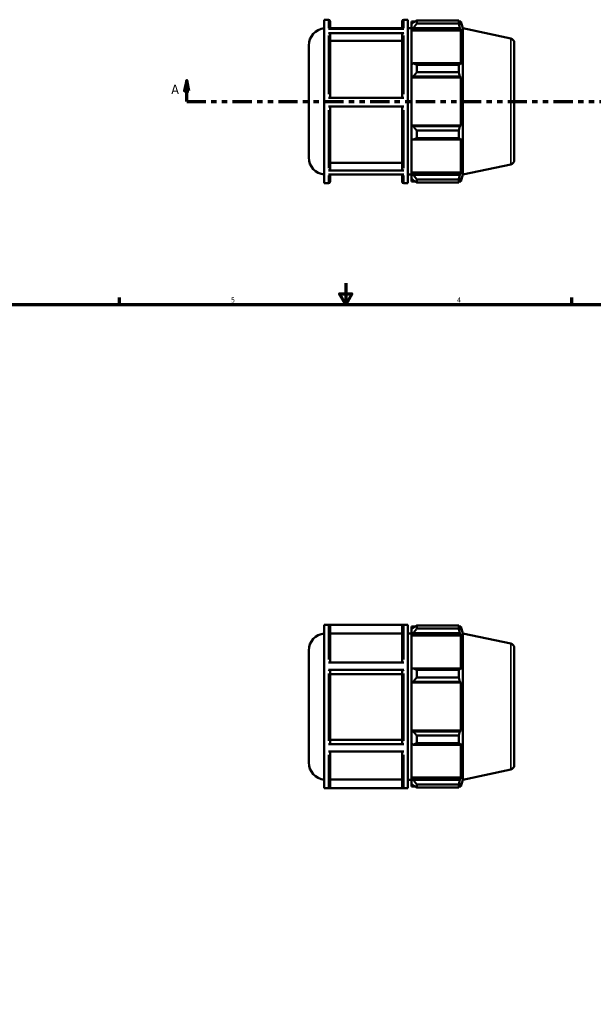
# Model space of a CAD drawing. Header units: inches. Extents: x 0.1 to 43.2, y -9.8 to 31.8.
# Tile 4 of 6: x 10.9 to 21.7, y 7.9 to 26.3. Entities that reach past the tile are written whole.
import ezdxf

# ---------------------------------------------------------------- set-up
doc = ezdxf.new("R2010")
doc.units = ezdxf.units.IN
doc.header["$MEASUREMENT"] = 0
doc.linetypes.add('DOUBLE_DASH_CHAIN', pattern=[1.2403, 0.6614, -0.0827, 0.1654, -0.0827, 0.1654, -0.0827])
for name, color, linetype, lineweight in [('Border (ANSI)', 7, 'Continuous', 70), ('Section Line (ANSI)', 7, 'DOUBLE_DASH_CHAIN', 70), ('Visible (ANSI)', 7, 'Continuous', 50), ('Visible Narrow (ANSI)', 7, 'Continuous', 35)]:
    doc.layers.add(name, color=color, linetype=linetype, lineweight=lineweight)
doc.styles.add('Label Text (ANSI)', font='tahoma.ttf')
doc.styles.add('Note Text (ANSI)', font='tahoma.ttf')

# ---------------------------------------------------------------- blocks, each defined once
blk = doc.blocks.new('Borders Default Border')
at = {"layer": 'Border (ANSI)'}
for p, q in [((12.75, 21), (12.75, 21.134)), ((21.25, 21), (21.25, 21.134))]:
    blk.add_line(p, q, dxfattribs=at)
at = {"layer": 'Border (ANSI)', "flags": 128}
for points in [[(17, 21.4), (17, 21), (16.885, 21.2), (17.115, 21.2), (17, 21)], [(0.5, 1), (0.5, 21), (33.5, 21), (33.5, 1), (0.5, 1)]]:
    blk.add_lwpolyline(points, dxfattribs=at)
at = {"layer": 'Border (ANSI)', "color": 5, "true_color": 0x0000ff, "char_height": 0.0945, "attachment_point": 7, "style": 'Note Text (ANSI)'}
for s, insert in [('5', (14.847, 21.038)), ('4', (19.092, 21.04))]:
    blk.add_mtext(s, dxfattribs=dict(at, insert=insert))
blk = doc.blocks.new('2dTransSection0')
at = {"layer": 'Section Line (ANSI)', "linetype": 'Continuous'}
for p, q in [((14.013, 25.204), (13.973, 25.007)), ((14.013, 25.007), (14.013, 25.204)), ((14.052, 25.007), (14.013, 25.204)), ((29.279, 25.204), (29.24, 25.007)), ((29.279, 25.007), (29.279, 25.204)), ((29.319, 25.007), (29.279, 25.204)), ((13.973, 25.007), (14.052, 25.007)), ((14.013, 24.81), (14.013, 25.007)), ((29.24, 25.007), (29.319, 25.007)), ((29.279, 24.81), (29.279, 25.007)), ((14.013, 24.81), (14.372, 24.81)), ((28.921, 24.81), (29.279, 24.81))]:
    blk.add_line(p, q, dxfattribs=at)
at = {"layer": 'Section Line (ANSI)', "linetype": 'DOUBLE_DASH_CHAIN', "ltscale": 0.546338}
blk.add_line((14.013, 24.81), (29.279, 24.81), dxfattribs=at)
at = {"layer": 'Section Line (ANSI)', "linetype": 'Continuous', "flags": 128}
for points in [[(14.052, 25.007), (14.013, 25.204), (13.973, 25.007), (14.052, 25.007)], [(29.319, 25.007), (29.279, 25.204), (29.24, 25.007), (29.319, 25.007)]]:
    blk.add_lwpolyline(points, dxfattribs=at)
at = {"layer": 'Section Line (ANSI)'}
for points in [[(14.052, 25.007), (14.013, 25.204), (13.973, 25.007), (14.052, 25.007)], [(29.319, 25.007), (29.279, 25.204), (29.24, 25.007), (29.319, 25.007)]]:
    blk.add_solid(points, dxfattribs=at)
at = {"layer": 'Section Line (ANSI)', "char_height": 0.18, "attachment_point": 7, "style": 'Label Text (ANSI)'}
for insert in [(13.723, 24.948), (29.416, 24.948)]:
    blk.add_mtext('A', dxfattribs=dict(at, insert=insert))

msp = doc.modelspace()

# ---------------------------------------------------------------- linework, layer by layer
at = {"layer": 'Visible (ANSI)'}
for p, q in [((16.597, 23.276), (16.597, 26.344)), ((16.597, 26.344), (16.674, 26.344)), ((16.707, 26.311), (16.707, 26.172)), ((18.058, 26.172), (18.058, 26.311)), ((18.091, 26.344), (18.168, 26.344)), ((18.168, 23.276), (18.168, 26.344)), ((18.237, 26.312), (18.237, 26.258)), ((18.237, 26.312), (18.306, 26.312)), ((18.269, 26.289), (18.237, 26.258)), ((18.237, 26.157), (18.237, 26.258)), ((18.334, 26.33), (18.334, 26.271)), ((18.334, 26.33), (19.123, 26.33)), ((19.123, 26.271), (18.334, 26.271)), ((19.123, 26.271), (19.123, 26.33)), ((19.132, 26.312), (19.16, 26.312)), ((19.16, 26.242), (19.144, 26.289)), ((19.202, 26.183), (19.16, 26.312)), ((19.16, 26.242), (19.16, 26.312)), ((16.674, 26.172), (18.091, 26.172)), ((18.091, 26.09), (16.674, 26.09)), ((18.058, 26.183), (16.707, 26.183)), ((16.707, 26.183), (18.058, 26.183)), ((16.707, 26.061), (16.707, 24.878)), ((18.058, 24.878), (18.058, 26.061)), ((18.168, 26.183), (18.237, 26.183)), ((18.237, 26.157), (18.269, 26.185)), ((18.237, 26.142), (18.237, 26.157)), ((18.237, 26.142), (18.237, 25.511)), ((18.237, 26.142), (19.16, 26.142)), ((18.269, 26.185), (19.144, 26.185)), ((19.144, 26.185), (19.16, 26.142)), ((19.16, 25.504), (19.16, 26.142)), ((19.202, 23.437), (19.202, 26.183)), ((20.101, 25.992), (19.202, 26.183)), ((18.058, 25.95), (16.707, 25.95)), ((20.167, 25.911), (20.167, 23.71)), ((16.307, 23.759), (16.307, 25.862)), ((18.269, 25.526), (18.237, 25.511)), ((18.237, 25.267), (18.237, 25.511)), ((19.144, 25.526), (18.269, 25.526)), ((18.334, 25.498), (18.334, 25.357)), ((18.334, 25.498), (19.123, 25.498)), ((19.123, 25.357), (19.123, 25.498)), ((19.16, 25.504), (19.144, 25.526)), ((19.123, 25.357), (18.334, 25.357)), ((18.237, 25.267), (18.269, 25.276)), ((18.237, 25.262), (18.237, 25.267)), ((18.237, 25.262), (18.237, 24.358)), ((18.237, 25.262), (19.16, 25.262)), ((18.269, 25.276), (19.144, 25.276)), ((19.144, 25.276), (19.16, 25.262)), ((19.16, 24.358), (19.16, 25.262)), ((16.674, 24.878), (18.091, 24.878)), ((18.091, 24.717), (16.674, 24.717)), ((16.707, 24.717), (16.707, 23.546)), ((18.058, 23.546), (18.058, 24.717)), ((18.237, 24.354), (18.237, 24.358)), ((18.237, 24.358), (19.16, 24.358)), ((18.237, 24.109), (18.237, 24.354)), ((18.269, 24.344), (18.237, 24.354)), ((19.144, 24.344), (18.269, 24.344)), ((18.334, 24.263), (18.334, 24.122)), ((18.334, 24.263), (19.123, 24.263)), ((19.123, 24.122), (19.123, 24.263)), ((19.16, 24.358), (19.144, 24.344)), ((18.237, 24.109), (18.237, 23.478)), ((18.237, 24.109), (18.269, 24.094)), ((18.269, 24.094), (19.144, 24.094)), ((19.123, 24.122), (18.334, 24.122)), ((19.144, 24.094), (19.16, 24.117)), ((19.16, 23.478), (19.16, 24.117)), ((16.707, 23.657), (18.058, 23.657)), ((16.674, 23.517), (18.091, 23.517)), ((18.237, 23.463), (18.237, 23.478)), ((18.237, 23.478), (19.16, 23.478)), ((18.237, 23.362), (18.237, 23.463)), ((18.269, 23.435), (18.237, 23.463)), ((19.16, 23.478), (19.144, 23.435)), ((20.101, 23.628), (19.202, 23.437)), ((18.091, 23.437), (16.674, 23.437)), ((16.707, 23.437), (16.707, 23.309)), ((18.058, 23.309), (18.058, 23.437)), ((18.168, 23.437), (18.237, 23.437)), ((18.237, 23.362), (18.237, 23.308)), ((18.237, 23.362), (18.269, 23.331)), ((18.237, 23.308), (18.306, 23.308)), ((19.144, 23.435), (18.269, 23.435)), ((18.334, 23.349), (18.334, 23.29)), ((18.334, 23.349), (19.123, 23.349)), ((19.123, 23.29), (18.334, 23.29)), ((19.123, 23.29), (19.123, 23.349)), ((19.132, 23.308), (19.16, 23.308)), ((19.144, 23.331), (19.16, 23.378)), ((19.202, 23.437), (19.16, 23.308)), ((19.16, 23.308), (19.16, 23.378)), ((16.597, 23.276), (16.674, 23.276)), ((18.091, 23.276), (18.168, 23.276)), ((16.597, 11.923), (16.597, 14.992)), ((16.597, 14.992), (18.168, 14.992)), ((18.091, 14.989), (16.674, 14.989)), ((18.168, 11.923), (18.168, 14.992)), ((18.334, 14.977), (18.334, 14.919)), ((18.334, 14.977), (19.123, 14.977)), ((19.123, 14.919), (19.123, 14.977)), ((16.707, 14.956), (16.707, 14.283)), ((18.058, 14.827), (16.707, 14.827)), ((18.058, 14.283), (18.058, 14.956)), ((18.168, 14.83), (18.237, 14.83)), ((18.237, 14.96), (18.237, 14.906)), ((18.237, 14.96), (18.306, 14.96)), ((18.269, 14.936), (18.237, 14.906)), ((18.237, 14.804), (18.237, 14.906)), ((18.237, 14.804), (18.269, 14.833)), ((18.237, 14.79), (18.237, 14.804)), ((18.237, 14.79), (18.237, 14.159)), ((18.237, 14.79), (19.16, 14.79)), ((18.269, 14.833), (19.144, 14.833)), ((19.123, 14.919), (18.334, 14.919)), ((19.132, 14.96), (19.16, 14.96)), ((19.16, 14.89), (19.144, 14.936)), ((19.144, 14.833), (19.16, 14.79)), ((19.202, 14.83), (19.16, 14.96)), ((19.16, 14.89), (19.16, 14.96)), ((19.16, 14.151), (19.16, 14.79)), ((19.202, 12.085), (19.202, 14.83)), ((20.101, 14.639), (19.202, 14.83)), ((16.307, 12.406), (16.307, 14.509)), ((20.167, 14.558), (20.167, 12.357)), ((16.674, 14.283), (18.091, 14.283)), ((18.091, 14.143), (16.674, 14.143)), ((16.707, 14.126), (16.707, 12.767)), ((18.058, 14.062), (16.707, 14.062)), ((18.058, 12.767), (18.058, 14.126)), ((18.269, 14.174), (18.237, 14.159)), ((18.237, 13.914), (18.237, 14.159)), ((19.144, 14.174), (18.269, 14.174)), ((18.334, 14.146), (18.334, 14.005)), ((18.334, 14.146), (19.123, 14.146)), ((19.123, 14.005), (19.123, 14.146)), ((19.16, 14.151), (19.144, 14.174)), ((18.237, 13.914), (18.269, 13.924)), ((18.237, 13.909), (18.237, 13.914)), ((18.237, 13.909), (18.237, 13.006)), ((18.237, 13.909), (19.16, 13.909)), ((18.269, 13.924), (19.144, 13.924)), ((19.123, 14.005), (18.334, 14.005)), ((19.144, 13.924), (19.16, 13.909)), ((19.16, 13.006), (19.16, 13.909)), ((18.237, 13.001), (18.237, 13.006)), ((18.237, 13.006), (19.16, 13.006)), ((18.269, 12.992), (18.237, 13.001)), ((18.237, 12.757), (18.237, 13.001)), ((19.144, 12.992), (18.269, 12.992)), ((19.16, 13.006), (19.144, 12.992)), ((16.674, 12.75), (18.091, 12.75)), ((16.707, 12.831), (18.058, 12.831)), ((18.237, 12.757), (18.269, 12.742)), ((18.237, 12.757), (18.237, 12.125)), ((18.334, 12.911), (18.334, 12.77)), ((18.334, 12.911), (19.123, 12.911)), ((19.123, 12.77), (18.334, 12.77)), ((19.123, 12.77), (19.123, 12.911)), ((19.144, 12.742), (19.16, 12.764)), ((19.16, 12.125), (19.16, 12.764)), ((18.091, 12.611), (16.674, 12.611)), ((16.707, 12.611), (16.707, 11.958)), ((18.058, 11.958), (18.058, 12.611)), ((18.269, 12.742), (19.144, 12.742)), ((20.101, 12.276), (19.202, 12.085)), ((16.707, 12.087), (18.058, 12.087)), ((18.168, 12.085), (18.237, 12.085)), ((18.237, 12.111), (18.237, 12.125)), ((18.237, 12.125), (19.16, 12.125)), ((18.237, 12.01), (18.237, 12.111)), ((18.269, 12.083), (18.237, 12.111)), ((18.237, 12.01), (18.269, 11.979)), ((18.237, 12.01), (18.237, 11.956)), ((19.144, 12.083), (18.269, 12.083)), ((19.16, 12.125), (19.144, 12.083)), ((19.144, 11.979), (19.16, 12.025)), ((19.202, 12.085), (19.16, 11.956)), ((19.16, 11.956), (19.16, 12.025)), ((16.597, 11.923), (18.168, 11.923)), ((16.674, 11.925), (18.091, 11.925)), ((18.237, 11.956), (18.306, 11.956)), ((18.334, 11.997), (18.334, 11.938)), ((18.334, 11.997), (19.123, 11.997)), ((19.123, 11.938), (18.334, 11.938)), ((19.123, 11.938), (19.123, 11.997)), ((19.132, 11.956), (19.16, 11.956))]:
    msp.add_line(p, q, dxfattribs=at)
for centre, radius, start, end in [((16.674, 26.311), 0.0331, 0, 90), ((18.091, 26.311), 0.0331, 90, 180), ((16.63, 25.862), 0.323, 95.9149, 180), ((20.084, 25.911), 0.0829, 0, 78), ((16.63, 23.759), 0.323, 180, 264.0851), ((20.084, 23.71), 0.0829, 282, 0), ((16.674, 23.309), 0.0331, 270, 0), ((18.091, 23.309), 0.0331, 180, 270), ((16.63, 14.509), 0.323, 95.9149, 180), ((20.084, 14.558), 0.0829, 0, 78), ((16.63, 12.406), 0.323, 180, 264.0851), ((20.084, 12.357), 0.0829, 282, 0)]:
    msp.add_arc(centre, radius, start, end, dxfattribs=at)
for points, weights in [([(18.334, 26.33), (18.3, 26.309), (18.269, 26.289)], [1.01086355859, 1.00793245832, 1.00418944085]), ([(18.269, 26.185), (18.3, 26.227), (18.334, 26.271)], [1.00418944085, 1.00793245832, 1.01086355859]), ([(19.123, 26.33), (19.134, 26.309), (19.144, 26.289)], [1, 1.00175106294, 1.00268600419]), ([(19.144, 26.185), (19.134, 26.227), (19.123, 26.271)], [1.00268600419, 1.00175106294, 1]), ([(18.334, 25.498), (18.3, 25.512), (18.269, 25.526)], [1.01086355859, 1.00793245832, 1.00418944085]), ([(19.123, 25.498), (19.134, 25.512), (19.144, 25.526)], [1, 1.00175106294, 1.00268600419]), ([(18.269, 25.276), (18.3, 25.316), (18.334, 25.357)], [1.00418944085, 1.00793245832, 1.01086355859]), ([(19.144, 25.276), (19.134, 25.316), (19.123, 25.357)], [1.00268600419, 1.00175106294, 1]), ([(18.334, 24.263), (18.3, 24.304), (18.269, 24.344)], [1.01086355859, 1.00793245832, 1.00418944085]), ([(19.123, 24.263), (19.134, 24.304), (19.144, 24.344)], [1, 1.00175106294, 1.00268600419]), ([(18.269, 24.094), (18.3, 24.108), (18.334, 24.122)], [1.00418944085, 1.00793245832, 1.01086355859]), ([(19.144, 24.094), (19.134, 24.108), (19.123, 24.122)], [1.00268600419, 1.00175106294, 1]), ([(18.334, 23.349), (18.3, 23.393), (18.269, 23.435)], [1.01086355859, 1.00793245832, 1.00418944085]), ([(18.269, 23.331), (18.3, 23.311), (18.334, 23.29)], [1.00418944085, 1.00793245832, 1.01086355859]), ([(19.123, 23.349), (19.134, 23.393), (19.144, 23.435)], [1, 1.00175106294, 1.00268600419]), ([(19.144, 23.331), (19.134, 23.311), (19.123, 23.29)], [1.00268600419, 1.00175106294, 1]), ([(18.334, 14.977), (18.3, 14.956), (18.269, 14.936)], [1.01086355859, 1.00793245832, 1.00418944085]), ([(19.123, 14.977), (19.134, 14.956), (19.144, 14.936)], [1, 1.00175106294, 1.00268600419]), ([(18.269, 14.833), (18.3, 14.875), (18.334, 14.919)], [1.00418944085, 1.00793245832, 1.01086355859]), ([(19.144, 14.833), (19.134, 14.875), (19.123, 14.919)], [1.00268600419, 1.00175106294, 1]), ([(18.334, 14.146), (18.3, 14.16), (18.269, 14.174)], [1.01086355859, 1.00793245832, 1.00418944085]), ([(19.123, 14.146), (19.134, 14.16), (19.144, 14.174)], [1, 1.00175106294, 1.00268600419]), ([(18.269, 13.924), (18.3, 13.963), (18.334, 14.005)], [1.00418944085, 1.00793245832, 1.01086355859]), ([(19.144, 13.924), (19.134, 13.963), (19.123, 14.005)], [1.00268600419, 1.00175106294, 1]), ([(18.334, 12.911), (18.3, 12.952), (18.269, 12.992)], [1.01086355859, 1.00793245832, 1.00418944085]), ([(19.123, 12.911), (19.134, 12.952), (19.144, 12.992)], [1, 1.00175106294, 1.00268600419]), ([(18.269, 12.742), (18.3, 12.756), (18.334, 12.77)], [1.00418944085, 1.00793245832, 1.01086355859]), ([(19.144, 12.742), (19.134, 12.756), (19.123, 12.77)], [1.00268600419, 1.00175106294, 1]), ([(18.334, 11.997), (18.3, 12.04), (18.269, 12.083)], [1.01086355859, 1.00793245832, 1.00418944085]), ([(19.123, 11.997), (19.134, 12.04), (19.144, 12.083)], [1, 1.00175106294, 1.00268600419]), ([(18.269, 11.979), (18.3, 11.959), (18.334, 11.938)], [1.00418944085, 1.00793245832, 1.01086355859]), ([(19.144, 11.979), (19.134, 11.959), (19.123, 11.938)], [1.00268600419, 1.00175106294, 1])]:
    msp.add_rational_spline(points, weights, degree=2, dxfattribs=at)
for points, knots in [([(16.674, 26.09), (16.678, 26.09), (16.683, 26.089), (16.69, 26.086), (16.694, 26.084), (16.7, 26.079), (16.703, 26.075), (16.706, 26.069), (16.707, 26.064), (16.707, 26.061)], [0, 0, 0, 0, 0.0311556, 0.0311556, 0.0623407, 0.0623407, 0.0935623, 0.0935623, 0.1248155, 0.1248155, 0.1248155, 0.1248155]), ([(18.058, 26.061), (18.058, 26.064), (18.059, 26.069), (18.062, 26.075), (18.065, 26.079), (18.07, 26.084), (18.075, 26.086), (18.082, 26.089), (18.087, 26.09), (18.091, 26.09)], [0.3744557, 0.3744557, 0.3744557, 0.3744557, 0.405709, 0.405709, 0.4369306, 0.4369306, 0.4681157, 0.4681157, 0.4992712, 0.4992712, 0.4992712, 0.4992712]), ([(16.707, 23.546), (16.707, 23.542), (16.706, 23.538), (16.703, 23.531), (16.7, 23.528), (16.694, 23.523), (16.69, 23.52), (16.683, 23.518), (16.678, 23.517), (16.674, 23.517)], [0.374286, 0.374286, 0.374286, 0.374286, 0.4055025, 0.4055025, 0.4367021, 0.4367021, 0.4678821, 0.4678821, 0.4990464, 0.4990464, 0.4990464, 0.4990464]), ([(18.091, 23.517), (18.087, 23.517), (18.082, 23.518), (18.075, 23.52), (18.07, 23.523), (18.065, 23.528), (18.062, 23.531), (18.059, 23.538), (18.058, 23.542), (18.058, 23.546)], [0, 0, 0, 0, 0.0311643, 0.0311643, 0.0623443, 0.0623443, 0.0935439, 0.0935439, 0.1247604, 0.1247604, 0.1247604, 0.1247604]), ([(16.674, 14.989), (16.678, 14.989), (16.683, 14.988), (16.69, 14.985), (16.694, 14.982), (16.7, 14.977), (16.703, 14.972), (16.706, 14.965), (16.707, 14.96), (16.707, 14.956)], [0, 0, 0, 0, 0.0311556, 0.0311556, 0.0623407, 0.0623407, 0.0935623, 0.0935623, 0.1248155, 0.1248155, 0.1248155, 0.1248155]), ([(18.058, 14.956), (18.058, 14.96), (18.059, 14.965), (18.062, 14.972), (18.065, 14.977), (18.07, 14.982), (18.075, 14.985), (18.082, 14.988), (18.087, 14.989), (18.091, 14.989)], [0.3744557, 0.3744557, 0.3744557, 0.3744557, 0.405709, 0.405709, 0.4369306, 0.4369306, 0.4681157, 0.4681157, 0.4992712, 0.4992712, 0.4992712, 0.4992712]), ([(16.674, 14.143), (16.678, 14.143), (16.683, 14.142), (16.69, 14.141), (16.694, 14.139), (16.7, 14.136), (16.703, 14.134), (16.706, 14.131), (16.707, 14.128), (16.707, 14.126)], [0, 0, 0, 0, 0.0311556, 0.0311556, 0.0623407, 0.0623407, 0.0935623, 0.0935623, 0.1248155, 0.1248155, 0.1248155, 0.1248155]), ([(18.058, 14.126), (18.058, 14.128), (18.059, 14.131), (18.062, 14.134), (18.065, 14.136), (18.07, 14.139), (18.075, 14.141), (18.082, 14.142), (18.087, 14.143), (18.091, 14.143)], [0.3744557, 0.3744557, 0.3744557, 0.3744557, 0.405709, 0.405709, 0.4369306, 0.4369306, 0.4681157, 0.4681157, 0.4992712, 0.4992712, 0.4992712, 0.4992712]), ([(16.707, 12.767), (16.707, 12.765), (16.706, 12.763), (16.703, 12.759), (16.7, 12.757), (16.694, 12.754), (16.69, 12.752), (16.683, 12.751), (16.678, 12.75), (16.674, 12.75)], [0.374286, 0.374286, 0.374286, 0.374286, 0.4055025, 0.4055025, 0.4367021, 0.4367021, 0.4678821, 0.4678821, 0.4990464, 0.4990464, 0.4990464, 0.4990464]), ([(18.091, 12.75), (18.087, 12.75), (18.082, 12.751), (18.075, 12.752), (18.07, 12.754), (18.065, 12.757), (18.062, 12.759), (18.059, 12.763), (18.058, 12.765), (18.058, 12.767)], [0, 0, 0, 0, 0.0311643, 0.0311643, 0.0623443, 0.0623443, 0.0935439, 0.0935439, 0.1247604, 0.1247604, 0.1247604, 0.1247604]), ([(16.707, 11.958), (16.707, 11.954), (16.706, 11.949), (16.703, 11.942), (16.7, 11.938), (16.694, 11.932), (16.69, 11.929), (16.683, 11.926), (16.678, 11.925), (16.674, 11.925)], [0.374286, 0.374286, 0.374286, 0.374286, 0.4055025, 0.4055025, 0.4367021, 0.4367021, 0.4678821, 0.4678821, 0.4990464, 0.4990464, 0.4990464, 0.4990464]), ([(18.091, 11.925), (18.087, 11.925), (18.082, 11.926), (18.075, 11.929), (18.07, 11.932), (18.065, 11.938), (18.062, 11.942), (18.059, 11.949), (18.058, 11.954), (18.058, 11.958)], [0, 0, 0, 0, 0.0311643, 0.0311643, 0.0623443, 0.0623443, 0.0935439, 0.0935439, 0.1247604, 0.1247604, 0.1247604, 0.1247604])]:
    msp.add_open_spline(points, degree=3, knots=knots, dxfattribs=at)
at = {"layer": 'Visible Narrow (ANSI)'}
for p, q in [((16.674, 26.188), (16.674, 26.344)), ((18.091, 26.344), (18.091, 26.188)), ((16.674, 24.95), (16.674, 26.048)), ((18.091, 26.048), (18.091, 24.95)), ((20.101, 23.643), (20.101, 25.977)), ((16.674, 23.557), (16.674, 24.645)), ((18.091, 24.645), (18.091, 23.557)), ((16.674, 23.276), (16.674, 23.422)), ((18.091, 23.422), (18.091, 23.276)), ((16.674, 14.343), (16.674, 14.983)), ((18.091, 14.983), (18.091, 14.343)), ((20.101, 12.291), (20.101, 14.625)), ((16.674, 12.815), (16.674, 14.077)), ((18.091, 14.077), (18.091, 12.815)), ((16.674, 11.93), (16.674, 12.552)), ((18.091, 12.552), (18.091, 11.93))]:
    msp.add_line(p, q, dxfattribs=at)

# ---------------------------------------------------------------- block references
msp.add_blockref('Borders Default Border', (0, 0))
at = {"layer": 'Section Line (ANSI)'}
msp.add_blockref('2dTransSection0', (0, 0), dxfattribs=at)

doc.saveas('drawing.dxf')
